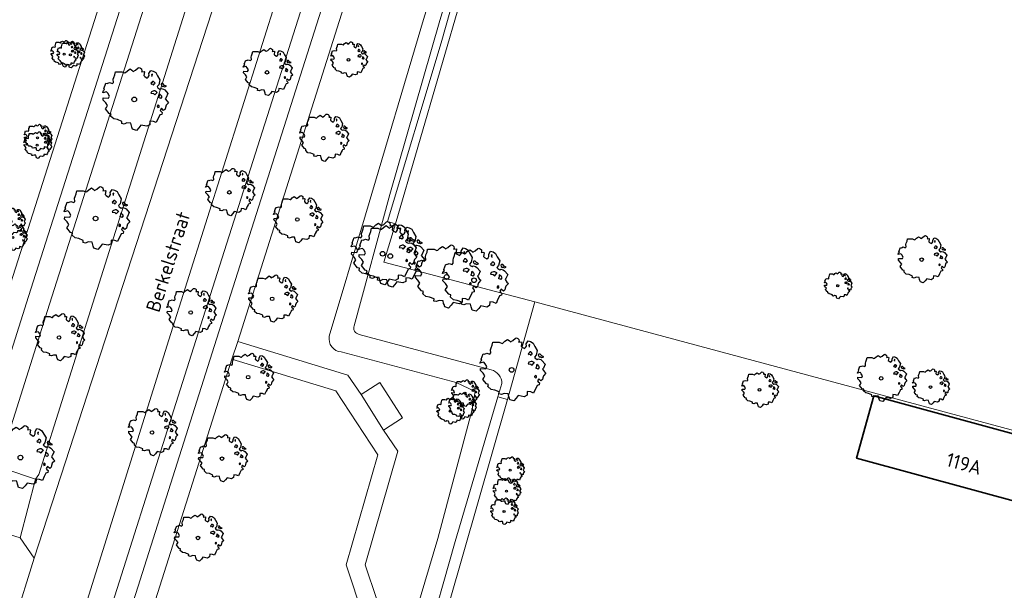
# Model space of a CAD drawing. Header units: metres. Extents: x 152391 to 157968, y 462336 to 467280.
# Tile 65 of 256: x 153454 to 153549, y 463854 to 463909. Entities that reach past the tile are written whole.
import ezdxf
from ezdxf.enums import TextEntityAlignment as Align

# ---------------------------------------------------------------- set-up
doc = ezdxf.new("R2010")
doc.units = ezdxf.units.M
doc.header["$LTSCALE"] = 0.75
doc.layers.get('0').update_dxf_attribs({"lineweight": 25})
for name, color, linetype, lineweight in [('B-GV-GR-BOOM-S', 252, 'Continuous', 25), ('B-WE-GR-BEPLANTING_CULTUUR_BOSPLANTSOEN-GV', 251, 'Continuous', 18), ('B-WE-GR-GROENVOORZIENING-GV', 251, 'Continuous', 18), ('B-WE-GR-HAAG-GV', 251, 'Continuous', 13), ('B-WE-OG-BEBOUWING-GV', 6, 'Continuous', 35), ('B-WE-OG-BEBOUWING-T18', 1, 'Continuous', 18), ('B-WE-OG-TERREIN_CULTUURSCHEIDING-GV', 251, 'Continuous', 18), ('B-WE-OG-TOPOGRAFIE-T18', 1, 'Continuous', 18), ('B-WE-OG-WATER_GREPPEL-GV', 251, 'Continuous', 18), ('B-WE-VH-VERHARDING_ASFALT-GV', 251, 'Continuous', 18), ('B-WE-VH-VERHARDING_HALFVERHARDING_GRIND-GV', 251, 'Continuous', 18), ('B-WE-VH-VERHARDING_TEGEL-GV', 251, 'Continuous', 18)]:
    doc.layers.add(name, color=color, linetype=linetype, lineweight=lineweight)
doc.styles.add('NLCS-ISO-M750-T18', font='NLCS-ISO.ttf', dxfattribs={"height": 1.35})

# ---------------------------------------------------------------- blocks, each defined once
blk = doc.blocks.new('SGR-BOOM_21_30')
at = {"linetype": 'Continuous'}
for p, q in [((-1.133, 1.088), (-1.109, 1.187)), ((-1.121, 0.924), (-1.133, 1.088)), ((-1.109, 1.187), (-1.051, 1.335)), ((-1.051, 1.335), (-1.016, 1.499)), ((-1.016, 1.499), (-0.668, 1.499)), ((-0.668, 1.499), (-0.516, 1.433)), ((-0.516, 1.433), (-0.47, 1.45)), ((-0.47, 1.45), (-0.365, 1.548)), ((-0.365, 1.548), (-0.226, 1.647)), ((-0.226, 1.647), (-0.133, 1.581)), ((-0.133, 1.581), (-0.063, 1.515)), ((-0.063, 1.515), (0.065, 1.581)), ((0.065, 1.581), (0.205, 1.712)), ((0.205, 1.712), (0.263, 1.729)), ((0.263, 1.729), (0.333, 1.696)), ((0.333, 1.696), (0.391, 1.647)), ((0.402, 1.532), (0.379, 1.499)), ((0.379, 1.499), (0.53, 1.515)), ((0.391, 1.647), (0.402, 1.532)), ((0.542, 1.483), (0.507, 1.285)), ((0.507, 1.285), (0.565, 1.236)), ((0.53, 1.515), (0.542, 1.483)), ((0.565, 1.236), (0.693, 1.154)), ((0.693, 1.154), (0.751, 1.203)), ((0.751, 1.203), (0.798, 1.285)), ((0.786, 1.4), (0.891, 1.565)), ((0.798, 1.285), (0.786, 1.4)), ((0.891, 1.565), (1.019, 1.532)), ((0.972, 1.368), (0.926, 1.335)), ((0.926, 1.335), (0.949, 1.253)), ((0.972, 0.973), (0.937, 0.908)), ((0.949, 1.253), (0.961, 1.236)), ((0.961, 1.269), (0.972, 1.368)), ((1.03, 0.973), (0.972, 0.973)), ((1.019, 1.532), (1.158, 1.45)), ((1.077, 0.94), (1.03, 0.973)), ((1.158, 1.45), (1.251, 1.269)), ((1.251, 1.269), (1.379, 1.055)), ((1.379, 1.055), (1.321, 0.793)), ((-1.703, 0.365), (-1.656, 0.48)), ((-1.493, 0.415), (-1.703, 0.365)), ((-1.679, -0.029), (-1.668, 0.086)), ((-1.668, 0.086), (-1.389, 0.07)), ((-1.656, 0.48), (-1.598, 0.53)), ((-1.633, 0.579), (-1.528, 0.875)), ((-1.598, 0.53), (-1.633, 0.579)), ((-1.528, 0.875), (-1.458, 0.858)), ((-1.423, 0.333), (-1.493, 0.415)), ((-1.458, 0.858), (-1.342, 0.908)), ((-1.33, 0.185), (-1.423, 0.333)), ((-1.389, 0.07), (-1.33, 0.185)), ((-1.342, 0.908), (-1.179, 0.858)), ((-1.179, 0.858), (-1.121, 0.924)), ((0.937, 0.908), (0.891, 0.875)), ((0.891, 0.875), (0.926, 0.825)), ((0.926, 0.415), (0.891, 0.333)), ((0.891, 0.333), (1.03, 0.316)), ((0.926, 0.825), (0.984, 0.842)), ((1.054, 0.464), (0.926, 0.415)), ((0.984, 0.842), (1.03, 0.776)), ((1.03, 0.776), (1.077, 0.842)), ((1.03, 0.316), (1.112, 0.251)), ((1.112, 0.464), (1.054, 0.464)), ((1.124, 0.875), (1.077, 0.94)), ((1.077, 0.842), (1.124, 0.875)), ((1.217, 0.398), (1.112, 0.464)), ((1.112, 0.251), (1.205, 0.365)), ((1.205, 0.365), (1.24, 0.415)), ((1.321, 0.793), (1.228, 0.694)), ((1.228, 0.694), (1.275, 0.628)), ((1.275, 0.628), (1.379, 0.563)), ((1.344, 0.185), (1.31, 0.103)), ((1.434, 0.049), (1.31, 0.103)), ((1.356, 0.3), (1.344, 0.234)), ((1.344, 0.234), (1.344, 0.185)), ((1.426, 0.234), (1.356, 0.3)), ((1.379, 0.563), (1.438, 0.595)), ((1.472, 0.201), (1.426, 0.234)), ((1.434, 0.049), (1.507, 0.136)), ((1.472, 0.858), (1.438, 0.809)), ((1.438, 0.809), (1.461, 0.743)), ((1.438, 0.595), (1.565, 0.563)), ((1.461, 0.743), (1.531, 0.694)), ((1.542, 0.858), (1.472, 0.858)), ((1.507, 0.136), (1.472, 0.201)), ((1.531, 0.727), (1.635, 0.678)), ((1.531, 0.694), (1.542, 0.727)), ((1.624, 0.76), (1.542, 0.858)), ((1.565, 0.563), (1.635, 0.513)), ((1.728, 0.71), (1.624, 0.76)), ((1.635, 0.678), (1.728, 0.71)), ((1.635, 0.513), (1.81, 0.316)), ((1.717, 0.103), (1.67, 0.037)), ((1.67, 0.037), (1.763, -0.094)), ((1.81, 0.316), (1.717, 0.103)), ((-1.54, -0.177), (-1.679, -0.029)), ((-1.551, -0.505), (-1.493, -0.423)), ((-1.354, -0.752), (-1.551, -0.505)), ((-1.435, -0.324), (-1.54, -0.177)), ((-1.493, -0.423), (-1.435, -0.324)), ((-1.249, -0.784), (-1.354, -0.752)), ((-1.272, -0.899), (-1.249, -0.784)), ((-1.109, -1.047), (-1.272, -0.899)), ((1.286, -0.292), (1.24, -0.357)), ((1.24, -0.357), (1.251, -0.423)), ((1.263, -0.423), (1.333, -0.407)), ((1.333, -0.341), (1.286, -0.292)), ((1.356, -0.883), (1.286, -1.014)), ((1.333, -0.407), (1.333, -0.341)), ((1.368, -0.834), (1.356, -0.883)), ((1.484, -0.801), (1.368, -0.834)), ((1.461, -0.472), (1.391, -0.587)), ((1.391, -0.587), (1.426, -0.637)), ((1.426, -0.637), (1.496, -0.702)), ((1.577, -0.587), (1.461, -0.472)), ((1.496, -0.702), (1.484, -0.801)), ((1.658, -0.522), (1.577, -0.587)), ((1.682, -0.423), (1.658, -0.522)), ((1.717, -0.308), (1.682, -0.423)), ((1.845, -0.177), (1.717, -0.308)), ((1.763, -0.094), (1.845, -0.177)), ((-0.912, -1.08), (-1.109, -1.047)), ((-0.668, -1.179), (-0.912, -1.08)), ((-0.679, -1.294), (-0.668, -1.179)), ((-0.551, -1.326), (-0.679, -1.294)), ((-0.4, -1.261), (-0.551, -1.326)), ((-0.191, -1.277), (-0.4, -1.261)), ((-0.156, -1.425), (-0.191, -1.277)), ((-0.133, -1.491), (-0.156, -1.425)), ((-0.098, -1.606), (-0.133, -1.491)), ((0.112, -1.671), (-0.098, -1.606)), ((0.251, -1.524), (0.112, -1.671)), ((0.356, -1.376), (0.251, -1.524)), ((0.682, -1.441), (0.356, -1.376)), ((0.833, -1.359), (0.682, -1.441)), ((0.844, -1.162), (0.833, -1.359)), ((1.03, -1.179), (0.844, -1.162)), ((1.182, -1.244), (1.03, -1.179)), ((1.286, -1.014), (1.182, -1.244))]:
    blk.add_line(p, q, dxfattribs=at)
blk.add_circle((0, 0), 0.126, dxfattribs=at)
blk = doc.blocks.new('SGR-BOOM_31_50')
at = {"linetype": 'Continuous'}
for p, q in [((-1.402, 1.78), (-1.355, 1.999)), ((-1.355, 1.999), (-0.89, 1.999)), ((-0.89, 1.999), (-0.688, 1.911)), ((-0.688, 1.911), (-0.626, 1.933)), ((-0.626, 1.933), (-0.487, 2.064)), ((-0.487, 2.064), (-0.301, 2.196)), ((-0.301, 2.196), (-0.177, 2.108)), ((-0.177, 2.108), (-0.084, 2.02)), ((-0.084, 2.02), (0.087, 2.108)), ((0.087, 2.108), (0.273, 2.283)), ((0.273, 2.283), (0.351, 2.305)), ((0.351, 2.305), (0.444, 2.261)), ((0.444, 2.261), (0.521, 2.196)), ((0.537, 2.042), (0.506, 1.999)), ((0.506, 1.999), (0.707, 2.02)), ((0.521, 2.196), (0.537, 2.042)), ((0.723, 1.977), (0.676, 1.714)), ((0.707, 2.02), (0.723, 1.977)), ((1.048, 1.867), (1.188, 2.086)), ((1.188, 2.086), (1.358, 2.042)), ((1.358, 2.042), (1.545, 1.933)), ((1.545, 1.933), (1.669, 1.692)), ((-2.177, 0.772), (-2.038, 1.166)), ((-2.038, 1.166), (-1.944, 1.144)), ((-1.944, 1.144), (-1.789, 1.21)), ((-1.789, 1.21), (-1.572, 1.144)), ((-1.572, 1.144), (-1.495, 1.232)), ((-1.51, 1.451), (-1.479, 1.582)), ((-1.495, 1.232), (-1.51, 1.451)), ((-1.479, 1.582), (-1.402, 1.78)), ((0.676, 1.714), (0.754, 1.648)), ((0.754, 1.648), (0.924, 1.539)), ((0.924, 1.539), (1.002, 1.604)), ((1.002, 1.604), (1.064, 1.714)), ((1.064, 1.714), (1.048, 1.867)), ((1.25, 1.21), (1.188, 1.166)), ((1.188, 1.166), (1.234, 1.101)), ((1.296, 1.823), (1.234, 1.78)), ((1.234, 1.78), (1.265, 1.67)), ((1.234, 1.101), (1.312, 1.122)), ((1.296, 1.298), (1.25, 1.21)), ((1.265, 1.67), (1.281, 1.648)), ((1.281, 1.692), (1.296, 1.823)), ((1.374, 1.298), (1.296, 1.298)), ((1.312, 1.122), (1.374, 1.035)), ((1.436, 1.254), (1.374, 1.298)), ((1.374, 1.035), (1.436, 1.122)), ((1.498, 1.166), (1.436, 1.254)), ((1.436, 1.122), (1.498, 1.166)), ((1.762, 1.057), (1.638, 0.925)), ((1.669, 1.692), (1.839, 1.407)), ((1.839, 1.407), (1.762, 1.057)), ((1.963, 1.144), (1.917, 1.079)), ((1.917, 1.079), (1.948, 0.991)), ((1.948, 0.991), (2.041, 0.925)), ((2.056, 1.144), (1.963, 1.144)), ((2.041, 0.969), (2.18, 0.903)), ((2.041, 0.925), (2.056, 0.969)), ((2.165, 1.013), (2.056, 1.144)), ((2.304, 0.947), (2.165, 1.013)), ((2.18, 0.903), (2.304, 0.947)), ((-2.27, 0.487), (-2.208, 0.641)), ((-1.991, 0.553), (-2.27, 0.487)), ((-2.239, -0.038), (-2.224, 0.115)), ((-2.224, 0.115), (-1.851, 0.093)), ((-2.208, 0.641), (-2.131, 0.706)), ((-2.131, 0.706), (-2.177, 0.772)), ((-1.898, 0.444), (-1.991, 0.553)), ((-1.774, 0.246), (-1.898, 0.444)), ((-1.851, 0.093), (-1.774, 0.246)), ((1.234, 0.553), (1.188, 0.444)), ((1.188, 0.444), (1.374, 0.422)), ((1.405, 0.619), (1.234, 0.553)), ((1.374, 0.422), (1.483, 0.334)), ((1.483, 0.619), (1.405, 0.619)), ((1.622, 0.531), (1.483, 0.619)), ((1.483, 0.334), (1.607, 0.487)), ((1.607, 0.487), (1.653, 0.553)), ((1.638, 0.925), (1.7, 0.838)), ((1.7, 0.838), (1.839, 0.75)), ((1.793, 0.246), (1.746, 0.137)), ((1.911, 0.065), (1.746, 0.137)), ((1.808, 0.4), (1.793, 0.312)), ((1.793, 0.312), (1.793, 0.246)), ((1.901, 0.312), (1.808, 0.4)), ((1.839, 0.75), (1.917, 0.794)), ((1.963, 0.268), (1.901, 0.312)), ((1.911, 0.065), (2.01, 0.181)), ((1.917, 0.794), (2.087, 0.75)), ((2.01, 0.181), (1.963, 0.268)), ((2.087, 0.75), (2.18, 0.684)), ((2.18, 0.684), (2.413, 0.422)), ((2.289, 0.137), (2.227, 0.049)), ((2.227, 0.049), (2.351, -0.126)), ((2.413, 0.422), (2.289, 0.137)), ((-2.053, -0.235), (-2.239, -0.038)), ((-2.069, -0.673), (-1.991, -0.564)), ((-1.805, -1.002), (-2.069, -0.673)), ((-1.913, -0.433), (-2.053, -0.235)), ((-1.991, -0.564), (-1.913, -0.433)), ((1.715, -0.389), (1.653, -0.476)), ((1.653, -0.476), (1.669, -0.564)), ((1.684, -0.564), (1.777, -0.542)), ((1.777, -0.454), (1.715, -0.389)), ((1.777, -0.542), (1.777, -0.454)), ((1.948, -0.63), (1.855, -0.783)), ((1.855, -0.783), (1.901, -0.849)), ((1.901, -0.849), (1.994, -0.936)), ((2.103, -0.783), (1.948, -0.63)), ((1.994, -0.936), (1.979, -1.068)), ((2.211, -0.695), (2.103, -0.783)), ((2.242, -0.564), (2.211, -0.695)), ((2.289, -0.411), (2.242, -0.564)), ((2.459, -0.235), (2.289, -0.411)), ((2.351, -0.126), (2.459, -0.235)), ((-1.665, -1.046), (-1.805, -1.002)), ((-1.696, -1.199), (-1.665, -1.046)), ((-1.479, -1.396), (-1.696, -1.199)), ((-1.216, -1.44), (-1.479, -1.396)), ((-0.89, -1.571), (-1.216, -1.44)), ((-0.906, -1.725), (-0.89, -1.571)), ((-0.735, -1.769), (-0.906, -1.725)), ((-0.533, -1.681), (-0.735, -1.769)), ((-0.254, -1.703), (-0.533, -1.681)), ((-0.208, -1.9), (-0.254, -1.703)), ((0.475, -1.834), (0.335, -2.031)), ((0.909, -1.922), (0.475, -1.834)), ((1.11, -1.812), (0.909, -1.922)), ((1.126, -1.55), (1.11, -1.812)), ((1.374, -1.571), (1.126, -1.55)), ((1.576, -1.659), (1.374, -1.571)), ((1.715, -1.352), (1.576, -1.659)), ((1.808, -1.177), (1.715, -1.352)), ((1.824, -1.112), (1.808, -1.177)), ((1.979, -1.068), (1.824, -1.112)), ((-0.177, -1.988), (-0.208, -1.9)), ((-0.13, -2.141), (-0.177, -1.988)), ((0.149, -2.229), (-0.13, -2.141)), ((0.335, -2.031), (0.149, -2.229))]:
    blk.add_line(p, q, dxfattribs=at)
blk.add_circle((0, 0), 0.169, dxfattribs=at)
blk = doc.blocks.new('SGR-BOOM_50_100')
at = {"linetype": 'Continuous'}
for p, q in [((-0.649, 2.752), (-0.401, 2.928)), ((-0.401, 2.928), (-0.236, 2.811)), ((0.116, 2.811), (0.364, 3.044)), ((0.364, 3.044), (0.467, 3.074)), ((0.467, 3.074), (0.591, 3.015)), ((0.591, 3.015), (0.695, 2.928)), ((0.695, 2.928), (0.715, 2.723)), ((-2.014, 1.935), (-1.972, 2.11)), ((-1.993, 1.643), (-2.014, 1.935)), ((-1.972, 2.11), (-1.869, 2.373)), ((-1.869, 2.373), (-1.807, 2.665)), ((-1.807, 2.665), (-1.187, 2.665)), ((-1.187, 2.665), (-0.918, 2.548)), ((-0.918, 2.548), (-0.835, 2.577)), ((-0.835, 2.577), (-0.649, 2.752)), ((-0.236, 2.811), (-0.112, 2.694)), ((-0.112, 2.694), (0.116, 2.811)), ((0.715, 2.723), (0.674, 2.665)), ((0.674, 2.665), (0.943, 2.694)), ((0.964, 2.636), (0.902, 2.285)), ((0.902, 2.285), (1.005, 2.198)), ((0.943, 2.694), (0.964, 2.636)), ((1.005, 2.198), (1.232, 2.052)), ((1.232, 2.052), (1.336, 2.139)), ((1.336, 2.139), (1.418, 2.285)), ((1.398, 2.49), (1.584, 2.782)), ((1.418, 2.285), (1.398, 2.49)), ((1.584, 2.782), (1.811, 2.723)), ((1.729, 2.431), (1.646, 2.373)), ((1.646, 2.373), (1.687, 2.227)), ((1.687, 2.227), (1.708, 2.198)), ((1.708, 2.256), (1.729, 2.431)), ((1.811, 2.723), (2.059, 2.577)), ((2.059, 2.577), (2.225, 2.256)), ((2.225, 2.256), (2.452, 1.876)), ((-2.903, 1.029), (-2.717, 1.555)), ((-2.841, 0.942), (-2.903, 1.029)), ((-2.717, 1.555), (-2.593, 1.526)), ((-2.593, 1.526), (-2.386, 1.613)), ((-2.386, 1.613), (-2.096, 1.526)), ((-2.096, 1.526), (-1.993, 1.643)), ((1.667, 1.613), (1.584, 1.555)), ((1.584, 1.555), (1.646, 1.467)), ((1.646, 1.467), (1.749, 1.497)), ((1.729, 1.73), (1.667, 1.613)), ((1.832, 1.73), (1.729, 1.73)), ((1.749, 1.497), (1.832, 1.38)), ((1.915, 1.672), (1.832, 1.73)), ((1.832, 1.38), (1.915, 1.497)), ((1.997, 1.555), (1.915, 1.672)), ((1.915, 1.497), (1.997, 1.555)), ((2.349, 1.409), (2.183, 1.234)), ((2.183, 1.234), (2.266, 1.117)), ((2.266, 1.117), (2.452, 1)), ((2.452, 1.876), (2.349, 1.409)), ((2.452, 1), (2.556, 1.059)), ((2.618, 1.526), (2.556, 1.438)), ((2.556, 1.438), (2.597, 1.321)), ((2.556, 1.059), (2.783, 1)), ((2.597, 1.321), (2.721, 1.234)), ((2.742, 1.526), (2.618, 1.526)), ((2.721, 1.292), (2.907, 1.205)), ((2.721, 1.234), (2.742, 1.292)), ((2.886, 1.351), (2.742, 1.526)), ((2.783, 1), (2.907, 0.913)), ((3.072, 1.263), (2.886, 1.351)), ((2.907, 1.205), (3.072, 1.263)), ((-3.027, 0.65), (-2.944, 0.854)), ((-2.655, 0.737), (-3.027, 0.65)), ((-2.985, -0.051), (-2.965, 0.153)), ((-2.965, 0.153), (-2.469, 0.124)), ((-2.944, 0.854), (-2.841, 0.942)), ((-2.531, 0.591), (-2.655, 0.737)), ((-2.365, 0.329), (-2.531, 0.591)), ((-2.469, 0.124), (-2.365, 0.329)), ((1.646, 0.737), (1.584, 0.591)), ((1.584, 0.591), (1.832, 0.562)), ((1.873, 0.825), (1.646, 0.737)), ((1.832, 0.562), (1.977, 0.445)), ((1.977, 0.825), (1.873, 0.825)), ((2.163, 0.708), (1.977, 0.825)), ((1.977, 0.445), (2.142, 0.65)), ((2.142, 0.65), (2.204, 0.737)), ((2.39, 0.329), (2.328, 0.183)), ((2.549, 0.087), (2.328, 0.183)), ((2.411, 0.533), (2.39, 0.416)), ((2.39, 0.416), (2.39, 0.329)), ((2.535, 0.416), (2.411, 0.533)), ((2.618, 0.358), (2.535, 0.416)), ((2.549, 0.087), (2.68, 0.241)), ((2.68, 0.241), (2.618, 0.358)), ((2.907, 0.913), (3.217, 0.562)), ((3.052, 0.183), (2.969, 0.066)), ((2.969, 0.066), (3.135, -0.168)), ((3.217, 0.562), (3.052, 0.183)), ((-2.737, -0.314), (-2.985, -0.051)), ((-2.758, -0.898), (-2.655, -0.752)), ((-2.407, -1.336), (-2.758, -0.898)), ((-2.551, -0.577), (-2.737, -0.314)), ((-2.655, -0.752), (-2.551, -0.577)), ((2.287, -0.518), (2.204, -0.635)), ((2.204, -0.635), (2.225, -0.752)), ((2.245, -0.752), (2.37, -0.723)), ((2.37, -0.606), (2.287, -0.518)), ((2.37, -0.723), (2.37, -0.606)), ((2.597, -0.84), (2.473, -1.044)), ((2.804, -1.044), (2.597, -0.84)), ((2.948, -0.927), (2.804, -1.044)), ((2.99, -0.752), (2.948, -0.927)), ((3.052, -0.548), (2.99, -0.752)), ((3.279, -0.314), (3.052, -0.548)), ((3.135, -0.168), (3.279, -0.314)), ((-2.22, -1.394), (-2.407, -1.336)), ((-2.262, -1.599), (-2.22, -1.394)), ((-1.972, -1.862), (-2.262, -1.599)), ((-1.621, -1.92), (-1.972, -1.862)), ((2.287, -1.803), (2.101, -2.212)), ((2.411, -1.57), (2.287, -1.803)), ((2.432, -1.482), (2.411, -1.57)), ((2.638, -1.424), (2.432, -1.482)), ((2.473, -1.044), (2.535, -1.132)), ((2.535, -1.132), (2.659, -1.248)), ((2.659, -1.248), (2.638, -1.424)), ((-1.187, -2.095), (-1.621, -1.92)), ((-1.207, -2.3), (-1.187, -2.095)), ((-0.98, -2.358), (-1.207, -2.3)), ((-0.711, -2.241), (-0.98, -2.358)), ((-0.339, -2.271), (-0.711, -2.241)), ((-0.277, -2.533), (-0.339, -2.271)), ((-0.236, -2.65), (-0.277, -2.533)), ((-0.174, -2.855), (-0.236, -2.65)), ((0.447, -2.709), (0.199, -2.971)), ((0.633, -2.446), (0.447, -2.709)), ((1.212, -2.563), (0.633, -2.446)), ((1.48, -2.417), (1.212, -2.563)), ((1.501, -2.066), (1.48, -2.417)), ((1.832, -2.095), (1.501, -2.066)), ((2.101, -2.212), (1.832, -2.095)), ((0.199, -2.971), (-0.174, -2.855))]:
    blk.add_line(p, q, dxfattribs=at)
blk.add_circle((0, 0), 0.225, dxfattribs=at)
blk = doc.blocks.new('SGR-BOOM_0_20')
at = {"linetype": 'Continuous'}
for p, q in [((-0.832, 0.89), (-0.788, 1.001)), ((-0.788, 1.001), (-0.762, 1.124)), ((-0.762, 1.124), (-0.501, 1.124)), ((-0.501, 1.124), (-0.387, 1.075)), ((-0.387, 1.075), (-0.352, 1.087)), ((-0.352, 1.087), (-0.274, 1.161)), ((-0.274, 1.161), (-0.169, 1.235)), ((-0.169, 1.235), (-0.099, 1.186)), ((-0.099, 1.186), (-0.047, 1.137)), ((-0.047, 1.137), (0.049, 1.186)), ((0.049, 1.186), (0.154, 1.284)), ((0.154, 1.284), (0.197, 1.297)), ((0.197, 1.297), (0.25, 1.272)), ((0.25, 1.272), (0.293, 1.235)), ((0.302, 1.149), (0.284, 1.124)), ((0.284, 1.124), (0.398, 1.137)), ((0.293, 1.235), (0.302, 1.149)), ((0.407, 1.112), (0.38, 0.964)), ((0.38, 0.964), (0.424, 0.927)), ((0.398, 1.137), (0.407, 1.112)), ((0.564, 0.902), (0.598, 0.964)), ((0.59, 1.05), (0.668, 1.173)), ((0.598, 0.964), (0.59, 1.05)), ((0.668, 1.173), (0.764, 1.149)), ((0.729, 1.026), (0.694, 1.001)), ((0.694, 1.001), (0.712, 0.939)), ((0.721, 0.952), (0.729, 1.026)), ((0.764, 1.149), (0.869, 1.087)), ((0.869, 1.087), (0.939, 0.952)), ((0.939, 0.952), (1.035, 0.792)), ((-1.277, 0.274), (-1.242, 0.36)), ((-1.12, 0.311), (-1.277, 0.274)), ((-1.259, -0.022), (-1.251, 0.065)), ((-1.251, 0.065), (-1.041, 0.052)), ((-1.242, 0.36), (-1.198, 0.397)), ((-1.225, 0.434), (-1.146, 0.656)), ((-1.198, 0.397), (-1.225, 0.434)), ((-1.146, 0.656), (-1.094, 0.644)), ((-1.068, 0.249), (-1.12, 0.311)), ((-1.094, 0.644), (-1.007, 0.681)), ((-0.998, 0.139), (-1.068, 0.249)), ((-1.041, 0.052), (-0.998, 0.139)), ((-1.007, 0.681), (-0.884, 0.644)), ((-0.884, 0.644), (-0.841, 0.693)), ((-0.85, 0.816), (-0.832, 0.89)), ((-0.841, 0.693), (-0.85, 0.816)), ((0.424, 0.927), (0.52, 0.865)), ((0.52, 0.865), (0.564, 0.902)), ((0.703, 0.681), (0.668, 0.656)), ((0.668, 0.656), (0.694, 0.619)), ((0.694, 0.311), (0.668, 0.249)), ((0.668, 0.249), (0.773, 0.237)), ((0.694, 0.619), (0.738, 0.631)), ((0.79, 0.348), (0.694, 0.311)), ((0.729, 0.73), (0.703, 0.681)), ((0.712, 0.939), (0.721, 0.927)), ((0.773, 0.73), (0.729, 0.73)), ((0.738, 0.631), (0.773, 0.582)), ((0.808, 0.705), (0.773, 0.73)), ((0.773, 0.582), (0.808, 0.631)), ((0.773, 0.237), (0.834, 0.188)), ((0.834, 0.348), (0.79, 0.348)), ((0.843, 0.656), (0.808, 0.705)), ((0.808, 0.631), (0.843, 0.656)), ((0.912, 0.299), (0.834, 0.348)), ((0.834, 0.188), (0.904, 0.274)), ((0.904, 0.274), (0.93, 0.311)), ((0.991, 0.594), (0.921, 0.521)), ((0.921, 0.521), (0.956, 0.471)), ((0.956, 0.471), (1.035, 0.422)), ((1.008, 0.139), (0.982, 0.077)), ((1.075, 0.037), (0.982, 0.077)), ((1.035, 0.792), (0.991, 0.594)), ((1.017, 0.225), (1.008, 0.176)), ((1.008, 0.176), (1.008, 0.139)), ((1.069, 0.176), (1.017, 0.225)), ((1.035, 0.422), (1.078, 0.447)), ((1.104, 0.151), (1.069, 0.176)), ((1.075, 0.037), (1.13, 0.102)), ((1.104, 0.644), (1.078, 0.607)), ((1.078, 0.607), (1.096, 0.557)), ((1.078, 0.447), (1.174, 0.422)), ((1.096, 0.557), (1.148, 0.521)), ((1.157, 0.644), (1.104, 0.644)), ((1.13, 0.102), (1.104, 0.151)), ((1.148, 0.545), (1.226, 0.508)), ((1.148, 0.521), (1.157, 0.545)), ((1.218, 0.57), (1.157, 0.644)), ((1.174, 0.422), (1.226, 0.385)), ((1.296, 0.533), (1.218, 0.57)), ((1.226, 0.508), (1.296, 0.533)), ((1.226, 0.385), (1.357, 0.237)), ((1.287, 0.077), (1.253, 0.028)), ((1.253, 0.028), (1.322, -0.071)), ((1.357, 0.237), (1.287, 0.077)), ((-1.155, -0.132), (-1.259, -0.022)), ((-1.164, -0.379), (-1.12, -0.317)), ((-1.015, -0.564), (-1.164, -0.379)), ((-1.076, -0.243), (-1.155, -0.132)), ((-1.12, -0.317), (-1.076, -0.243)), ((-0.937, -0.588), (-1.015, -0.564)), ((-0.954, -0.675), (-0.937, -0.588)), ((-0.832, -0.785), (-0.954, -0.675)), ((-0.684, -0.81), (-0.832, -0.785)), ((-0.501, -0.884), (-0.684, -0.81)), ((-0.509, -0.97), (-0.501, -0.884)), ((0.633, -0.872), (0.625, -1.019)), ((0.773, -0.884), (0.633, -0.872)), ((0.886, -0.933), (0.773, -0.884)), ((0.965, -0.761), (0.886, -0.933)), ((0.965, -0.219), (0.93, -0.268)), ((0.93, -0.268), (0.939, -0.317)), ((0.947, -0.317), (1, -0.305)), ((1, -0.256), (0.965, -0.219)), ((1.017, -0.662), (0.965, -0.761)), ((1, -0.305), (1, -0.256)), ((1.026, -0.625), (1.017, -0.662)), ((1.113, -0.601), (1.026, -0.625)), ((1.096, -0.354), (1.043, -0.44)), ((1.043, -0.44), (1.069, -0.477)), ((1.069, -0.477), (1.122, -0.527)), ((1.183, -0.44), (1.096, -0.354)), ((1.122, -0.527), (1.113, -0.601)), ((1.244, -0.391), (1.183, -0.44)), ((1.261, -0.317), (1.244, -0.391)), ((1.287, -0.231), (1.261, -0.317)), ((1.383, -0.132), (1.287, -0.231)), ((1.322, -0.071), (1.383, -0.132)), ((-0.413, -0.995), (-0.509, -0.97)), ((-0.3, -0.946), (-0.413, -0.995)), ((-0.143, -0.958), (-0.3, -0.946)), ((-0.117, -1.069), (-0.143, -0.958)), ((-0.099, -1.118), (-0.117, -1.069)), ((-0.073, -1.204), (-0.099, -1.118)), ((0.084, -1.254), (-0.073, -1.204)), ((0.188, -1.143), (0.084, -1.254)), ((0.267, -1.032), (0.188, -1.143)), ((0.511, -1.081), (0.267, -1.032)), ((0.625, -1.019), (0.511, -1.081))]:
    blk.add_line(p, q, dxfattribs=at)
blk.add_circle((0, 0), 0.0948, dxfattribs=at)

msp = doc.modelspace()

# ---------------------------------------------------------------- linework, layer by layer
at = {"layer": 'B-WE-GR-BEPLANTING_CULTUUR_BOSPLANTSOEN-GV'}
msp.add_lwpolyline([(153552.777, 463868.928), (153561.008, 463866.667), (153562.921, 463873.179), (153575.589, 463869.711), (153584.256, 463867.4), (153586.986, 463866.672), (153594.075, 463887.336), (153600.889, 463907.2), (153575.787, 463914.328), (153531.507, 463926.108), (153503.241, 463933.699), (153490.391, 463889.593), (153489.284, 463885.904), (153503.736, 463882.125)], close=True, dxfattribs=at)
at = {"layer": 'B-WE-GR-GROENVOORZIENING-GV'}
for points in [[(153515.374, 463931.476), (153515.337, 463931.326), (153501.998, 463934.615), (153498.281, 463919.366), (153494.783, 463906.911), (153489.648, 463889.816), (153490.391, 463889.593), (153503.241, 463933.699), (153531.507, 463926.108), (153575.787, 463914.328), (153600.889, 463907.2), (153601.16, 463908.162), (153594.751, 463909.97), (153576.052, 463915.292), (153531.765, 463927.074)], [(153493.26, 463849.141), (153490.336, 463838.855), (153491.324, 463838.573), (153501.108, 463872.764), (153500.187, 463873.022), (153496.106, 463859.153)]]:
    msp.add_lwpolyline(points, close=True, dxfattribs=at)
at = {"layer": 'B-WE-GR-HAAG-GV'}
for points in [[(153501.998, 463934.615), (153498.281, 463919.366), (153494.783, 463906.911), (153489.648, 463889.816), (153490.391, 463889.593), (153503.241, 463933.699), (153531.507, 463926.108), (153575.787, 463914.328), (153600.889, 463907.2), (153601.16, 463908.162), (153594.751, 463909.97), (153576.052, 463915.292), (153531.765, 463927.074), (153515.374, 463931.476), (153515.337, 463931.326)], [(153491.324, 463838.573), (153501.108, 463872.764), (153500.187, 463873.022), (153496.106, 463859.153), (153493.26, 463849.141), (153490.336, 463838.855)]]:
    msp.add_lwpolyline(points, close=True, dxfattribs=at)
at = {"layer": 'B-WE-OG-BEBOUWING-GV'}
msp.add_lwpolyline([(153551.048, 463862.625), (153552.688, 463868.604), (153536.184, 463873.129), (153534.544, 463867.149)], close=True, dxfattribs=at)
at = {"layer": 'B-WE-OG-TERREIN_CULTUURSCHEIDING-GV'}
for points in [[(153459.476, 463950.459), (153459.22, 463949.278), (153458.461, 463945.599), (153459.366, 463945.374), (153455.572, 463927.447), (153450.484, 463904.528), (153446.376, 463885.267), (153440.256, 463857.36), (153439.738, 463854.663), (153439.511, 463853.485), (153439.341, 463852.597), (153439.539, 463852.553), (153443.336, 463851.681), (153443.387, 463851.822), (153453.334, 463883.153), (153465.566, 463921.607), (153470.837, 463938.01), (153472.881, 463944.524)], [(153481.232, 463937.281), (153475.625, 463938.909), (153474.84, 463936.771), (153468.654, 463917.595), (153457.298, 463881.89), (153449.004, 463855.736), (153447.561, 463851.243)], [(153455.805, 463857.567), (153454.471, 463859.522), (153451.196, 463860.536), (153453.002, 463866.123), (153455.959, 463865.131), (153456.264, 463865.566), (153461.055, 463880.764), (153473.362, 463919.798), (153475.803, 463927.265), (153478.785, 463932.083), (153481.306, 463936.039), (153481.538, 463936.686)], [(153486.839, 463935.193), (153480.992, 463917.399), (153468.698, 463878.477), (153458.544, 463846.055), (153456.491, 463839.437)], [(153501.108, 463872.764), (153503.736, 463882.125), (153489.284, 463885.904), (153490.391, 463889.593), (153489.648, 463889.816), (153494.783, 463906.911), (153498.281, 463919.366), (153501.998, 463934.615), (153500.99, 463934.864), (153498.664, 463932.297), (153494.154, 463927.047)], [(153484.055, 463878.822), (153487.521, 463890.456), (153493.164, 463909.49), (153495.306, 463916.303)], [(153496.734, 463915.89), (153494.661, 463909.067), (153489.865, 463892.384), (153486.431, 463879.825)], [(153456.491, 463839.437), (153456.188, 463838.562), (153458.458, 463837.719), (153460.809, 463845.413), (153471.056, 463877.723), (153482.915, 463914.942)], [(153485.831, 463911.619), (153475.309, 463878.317), (153485.835, 463875.103), (153487.101, 463873.233), (153488.898, 463874.394), (153491.078, 463871.007), (153489.268, 463869.827), (153490.634, 463867.813), (153487.489, 463856.939), (153490.85, 463846.951), (153485.629, 463828.98), (153488.387, 463828.282), (153490.183, 463834.584), (153490.182, 463834.584), (153491.324, 463838.573), (153490.336, 463838.855), (153493.26, 463849.141)], [(153486.913, 463879), (153499.551, 463875.599)], [(153491.622, 463849.893), (153494.463, 463859.439), (153497.721, 463871.682), (153498.015, 463873.515), (153496.206, 463874.402), (153485.204, 463877.314)], [(153500.589, 463874.3), (153500.187, 463873.022), (153501.108, 463872.764)], [(153447.918, 463850.647), (153453.522, 463851.613), (153453.926, 463851.503), (153455.805, 463857.567)]]:
    msp.add_lwpolyline(points, dxfattribs=at)
for points in [[(153486.431, 463879.825, 0.453594), (153486.913, 463879)], [(153485.204, 463877.314, -0.435487), (153484.055, 463878.822)], [(153499.551, 463875.599, -0.344511), (153500.589, 463874.3)]]:
    msp.add_lwpolyline(points, format="xyb", dxfattribs=at)
msp.add_lwpolyline([(153461.647, 463835.042), (153463.586, 463834.598), (153464.125, 463834.475), (153464.121, 463834.46), (153464.054, 463834.184), (153470.503, 463832.616), (153483.893, 463829.308), (153483.917, 463829.405), (153489.019, 463846.792), (153485.687, 463856.941), (153488.704, 463867.469), (153484.695, 463873.593), (153474.748, 463876.632), (153464.503, 463844.317)], close=True, dxfattribs=at)
at = {"layer": 'B-WE-OG-WATER_GREPPEL-GV'}
for points in [[(153495.306, 463916.303), (153493.164, 463909.49), (153487.521, 463890.456), (153484.055, 463878.822)], [(153486.431, 463879.825), (153489.865, 463892.384), (153494.661, 463909.067), (153496.734, 463915.89)], [(153499.551, 463875.599), (153486.913, 463879)], [(153485.204, 463877.314), (153496.206, 463874.402), (153498.015, 463873.515), (153497.721, 463871.682), (153494.463, 463859.439), (153491.622, 463849.893)], [(153493.26, 463849.141), (153496.106, 463859.153), (153500.187, 463873.022), (153500.589, 463874.3)]]:
    msp.add_lwpolyline(points, dxfattribs=at)
for points in [[(153486.913, 463879, -0.453594), (153486.431, 463879.825)], [(153484.055, 463878.822, 0.435487), (153485.204, 463877.314)], [(153500.589, 463874.3, 0.344511), (153499.551, 463875.599)]]:
    msp.add_lwpolyline(points, format="xyb", dxfattribs=at)
at = {"layer": 'B-WE-VH-VERHARDING_ASFALT-GV'}
for points in [[(153453.926, 463851.503), (153452.776, 463847.758), (153451.217, 463842.846), (153450.686, 463841.255), (153456.491, 463839.437), (153458.544, 463846.055), (153468.698, 463878.477), (153480.992, 463917.399), (153486.839, 463935.193), (153488.005, 463938.909), (153488.148, 463939.367), (153482.941, 463940.962), (153482.795, 463940.444), (153481.538, 463936.686), (153481.306, 463936.039), (153455.805, 463857.567)], [(153454.471, 463859.522), (153455.805, 463857.567), (153481.306, 463936.039), (153478.785, 463932.083), (153475.803, 463927.265), (153473.362, 463919.798), (153461.055, 463880.764), (153456.264, 463865.566), (153455.959, 463865.131)]]:
    msp.add_lwpolyline(points, close=True, dxfattribs=at)
at = {"layer": 'B-WE-VH-VERHARDING_HALFVERHARDING_GRIND-GV'}
msp.add_lwpolyline([(153487.101, 463873.233), (153485.835, 463875.103), (153475.309, 463878.317), (153474.748, 463876.632), (153484.695, 463873.593), (153488.704, 463867.469), (153485.687, 463856.941), (153489.019, 463846.792), (153483.917, 463829.405), (153485.629, 463828.98), (153490.85, 463846.951), (153487.489, 463856.939), (153490.634, 463867.813), (153489.268, 463869.827)], close=True, dxfattribs=at)
at = {"layer": 'B-WE-VH-VERHARDING_TEGEL-GV'}
for points in [[(153472.881, 463944.524), (153470.837, 463938.01), (153465.566, 463921.607), (153453.334, 463883.153), (153443.387, 463851.822), (153443.336, 463851.681), (153444.869, 463851.317)], [(153445.482, 463851.645), (153446.962, 463856.371), (153455.266, 463882.627), (153467.517, 463921.097), (153472.772, 463937.436), (153474.64, 463943.346)], [(153482.915, 463914.942), (153471.056, 463877.723), (153460.809, 463845.413), (153458.458, 463837.719), (153456.188, 463838.562), (153455.64, 463836.921), (153457.586, 463833.658), (153459.051, 463833.324), (153459.721, 463835.483)], [(153483.947, 463912.208), (153472.853, 463877.233), (153462.602, 463844.911), (153459.877, 463835.987), (153459.721, 463835.483), (153461.647, 463835.042), (153464.503, 463844.317), (153474.748, 463876.632), (153475.309, 463878.317), (153485.831, 463911.619)], [(153459.721, 463835.483), (153459.877, 463835.987), (153462.602, 463844.911), (153472.853, 463877.233), (153483.947, 463912.208)]]:
    msp.add_lwpolyline(points, dxfattribs=at)
for points in [[(153442.151, 463839.387), (153441.661, 463837.376), (153446.018, 463836.369), (153444.165, 463838.713), (153444.924, 463841.809), (153445.84, 463845.579), (153446.719, 463848.502), (153447.561, 463851.243), (153449.004, 463855.736), (153457.298, 463881.89), (153468.654, 463917.595), (153474.84, 463936.771), (153473.769, 463937.109), (153472.772, 463937.436), (153467.517, 463921.097), (153455.266, 463882.627), (153446.962, 463856.371), (153445.482, 463851.645), (153443.762, 463846.009)], [(153487.101, 463873.233), (153489.268, 463869.827), (153491.078, 463871.007), (153488.898, 463874.394)], [(153454.471, 463859.522), (153455.959, 463865.131), (153453.002, 463866.123), (153451.196, 463860.536)]]:
    msp.add_lwpolyline(points, close=True, dxfattribs=at)

# ---------------------------------------------------------------- block references
at = {"layer": 'B-GV-GR-BOOM-S', "transparency": 33554559}
for name, p in [('SGR-BOOM_0_20', (153458.688, 463905.853)), ('SGR-BOOM_0_20', (153459.28, 463905.783)), ('SGR-BOOM_21_30', (153485.9, 463905.3)), ('SGR-BOOM_31_50', (153478.1, 463904.1)), ('SGR-BOOM_50_100', (153465.4, 463901.5)), ('SGR-BOOM_31_50', (153483.5, 463897.8)), ('SGR-BOOM_0_20', (153456.114, 463897.116)), ('SGR-BOOM_0_20', (153456.142, 463897.827)), ('SGR-BOOM_31_50', (153474.5, 463892.6)), ('SGR-BOOM_50_100', (153461.7, 463890.1)), ('SGR-BOOM_31_50', (153481, 463890)), ('SGR-BOOM_0_20', (153453.595, 463889.801)), ('SGR-BOOM_0_20', (153453.78, 463888.283)), ('SGR-BOOM_50_100', (153489.172, 463886.726)), ('SGR-BOOM_50_100', (153489.902, 463886.494)), ('SGR-BOOM_31_50', (153540.772, 463886.161)), ('SGR-BOOM_50_100', (153495.288, 463884.497)), ('SGR-BOOM_50_100', (153497.924, 463884.179)), ('SGR-BOOM_31_50', (153478.6, 463882.4)), ('SGR-BOOM_0_20', (153532.729, 463883.665)), ('SGR-BOOM_31_50', (153470.8, 463881.1)), ('SGR-BOOM_31_50', (153458.2, 463878.7)), ('SGR-BOOM_50_100', (153501.516, 463875.592)), ('SGR-BOOM_31_50', (153476.3, 463874.9)), ('SGR-BOOM_31_50', (153536.889, 463874.79)), ('SGR-BOOM_21_30', (153525.241, 463873.681)), ('SGR-BOOM_21_30', (153541.604, 463873.958)), ('SGR-BOOM_0_20', (153497.053, 463873.359)), ('SGR-BOOM_0_20', (153495.628, 463871.65)), ('SGR-BOOM_0_20', (153496.768, 463872.125)), ('SGR-BOOM_31_50', (153467.1, 463869.6)), ('SGR-BOOM_50_100', (153454.5, 463867.2)), ('SGR-BOOM_31_50', (153473.8, 463867.1)), ('SGR-BOOM_0_20', (153501.375, 463865.983)), ('SGR-BOOM_0_20', (153501.032, 463863.974)), ('SGR-BOOM_0_20', (153500.79, 463862.038)), ('SGR-BOOM_31_50', (153471.5, 463859.5))]:
    msp.add_blockref(name, p, dxfattribs=at)

# ---------------------------------------------------------------- texts
at = {"layer": 'B-WE-OG-BEBOUWING-T18', "style": 'NLCS-ISO-M750-T18'}
msp.add_text('119A', height=1.35, rotation=344.7, dxfattribs=at).set_placement((153544.825, 463866.612), align=Align.MIDDLE)
at = {"layer": 'B-WE-OG-TOPOGRAFIE-T18', "style": 'NLCS-ISO-M750-T18'}
msp.add_text('Berkelstraat', height=1.35, rotation=72.3, dxfattribs=at).set_placement((153468.638, 463885.961), align=Align.MIDDLE)

doc.saveas('drawing.dxf')
